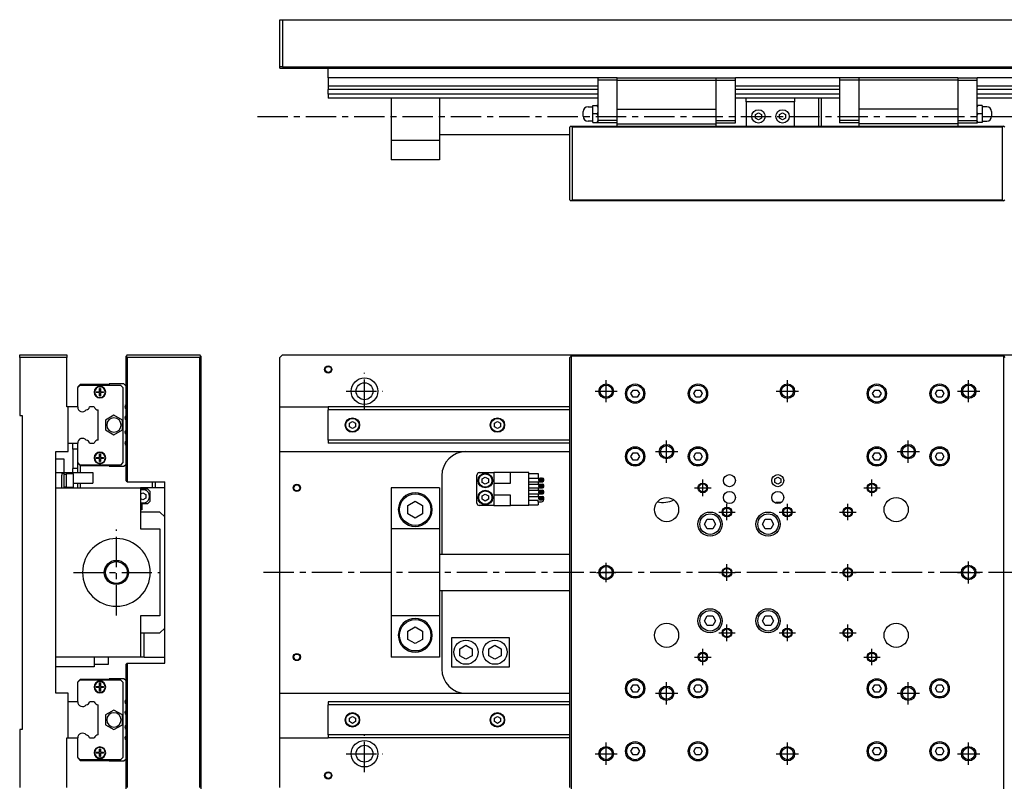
# Model space of a CAD drawing. Extents: x 415 to 1181, y 20 to 546.
# Tile 2 of 6: x 415 to 822, y 230 to 546. Entities that reach past the tile are written whole.
import ezdxf

# ---------------------------------------------------------------- set-up
doc = ezdxf.new("R2010")
doc.units = 0
doc.header["$LTSCALE"] = 10
doc.linetypes.add('CENTER', pattern=[2, 1.25, -0.25, 0.25, -0.25])
doc.layers.add('1', color=7, linetype='CONTINUOUS')

msp = doc.modelspace()

# ---------------------------------------------------------------- linework, layer by layer
at = {"layer": '1', "color": 7, "linetype": 'CONTINUOUS'}
for p, q in [((522.645936, 526.505961), (522.645936, 546.005961)), ((522.645936, 546.005961), (523.645936, 546.005961)), ((523.645936, 546.005961), (523.645936, 526.505961)), ((523.645936, 546.005961), (941.645936, 546.005961)), ((523.645936, 526.505961), (522.645936, 526.505961)), ((522.645936, 526.005961), (522.645936, 526.505961)), ((522.645936, 526.005961), (542.645936, 526.005961)), ((523.645936, 526.505961), (941.645936, 526.505961)), ((542.645936, 522.005961), (542.645936, 526.005961)), ((922.645936, 526.005961), (542.645936, 526.005961)), ((542.645936, 526.005961), (922.645936, 526.005961)), ((654.145936, 522.005961), (542.645936, 522.005961)), ((542.645936, 522.005961), (542.645936, 518.440114)), ((662.145936, 522.005961), (654.145936, 522.005961)), ((654.145936, 522.005961), (654.145936, 521.005961)), ((662.145936, 522.005961), (703.145936, 522.005961)), ((662.145936, 521.005961), (662.145936, 522.005961)), ((703.145936, 521.005961), (703.145936, 522.005961)), ((703.145936, 522.005961), (711.145936, 522.005961)), ((754.145936, 522.005961), (711.145936, 522.005961)), ((711.145936, 521.005961), (711.145936, 522.005961)), ((762.145936, 522.005961), (754.145936, 522.005961)), ((754.145936, 522.005961), (754.145936, 521.005961)), ((803.145936, 522.005961), (762.145936, 522.005961)), ((762.145936, 522.005961), (762.145936, 521.005961)), ((803.145936, 522.005961), (803.145936, 521.005961)), ((803.145936, 522.005961), (811.145936, 522.005961)), ((922.645936, 522.005961), (811.145936, 522.005961)), ((811.145936, 521.005961), (811.145936, 522.005961)), ((654.145936, 518.440114), (542.645936, 518.440114)), ((542.645936, 518.440114), (542.645936, 517.090243)), ((662.145936, 521.005961), (654.145936, 521.005961)), ((654.145936, 521.005961), (654.145936, 510.505961)), ((662.145936, 521.005961), (703.145936, 521.005961)), ((662.145936, 509.005961), (662.145936, 521.005961)), ((703.145936, 509.005961), (703.145936, 521.005961)), ((703.145936, 521.005961), (711.145936, 521.005961)), ((711.145936, 504.305961), (711.145936, 521.005961)), ((754.145936, 518.440114), (711.145936, 518.440114)), ((762.145936, 521.005961), (754.145936, 521.005961)), ((754.145936, 521.005961), (754.145936, 504.305961)), ((803.145936, 521.005961), (762.145936, 521.005961)), ((762.145936, 521.005961), (762.145936, 509.005961)), ((803.145936, 521.005961), (803.145936, 509.005961)), ((803.145936, 521.005961), (811.145936, 521.005961)), ((811.145936, 504.305961), (811.145936, 521.005961)), ((922.645936, 518.440114), (811.145936, 518.440114)), ((654.145936, 517.090243), (542.645936, 517.090243)), ((542.645936, 515.15068), (542.645936, 517.090243)), ((654.145936, 515.15068), (542.645936, 515.15068)), ((542.645936, 515.15068), (542.645936, 513.505961)), ((654.145936, 513.505961), (542.645936, 513.505961)), ((568.645936, 513.505961), (568.645936, 496.005961)), ((588.645936, 513.505961), (588.645936, 496.005961)), ((754.145936, 517.090243), (711.145936, 517.090243)), ((754.145936, 515.15068), (711.145936, 515.15068)), ((754.145936, 513.505961), (711.145936, 513.505961)), ((715.645936, 512.005961), (715.645936, 513.505961)), ((735.645936, 513.505961), (735.645936, 512.005961)), ((745.645936, 502.005961), (745.645936, 513.505961)), ((746.645936, 513.505961), (746.645936, 502.005961)), ((922.645936, 517.090243), (811.145936, 517.090243)), ((922.645936, 515.15068), (811.145936, 515.15068)), ((922.645936, 513.505961), (811.145936, 513.505961)), ((650.145936, 509.975961), (652.075936, 509.975961)), ((652.075936, 510.505962), (653.825936, 510.505961)), ((652.075936, 507.005961), (652.075936, 510.505962)), ((653.825936, 510.505962), (654.145936, 509.851134)), ((654.145936, 510.505961), (653.825936, 510.505961)), ((654.145936, 510.505961), (654.145936, 504.305961)), ((735.645936, 512.005961), (715.645936, 512.005961)), ((715.645936, 512.005961), (715.645936, 511.505961)), ((715.645936, 511.505961), (715.645936, 502.005961)), ((735.645936, 511.505961), (735.645936, 512.005961)), ((735.645936, 502.005961), (735.645936, 511.505961)), ((811.145936, 509.851134), (811.465936, 510.505962)), ((811.465936, 510.505961), (811.145936, 510.505961)), ((813.215936, 510.505961), (811.465936, 510.505961)), ((813.215936, 510.505961), (813.215936, 507.005961)), ((815.145936, 509.975961), (813.215936, 509.975961)), ((648.145936, 507.005961), (648.145936, 507.975961)), ((648.145936, 506.035961), (648.145936, 507.005961)), ((653.825936, 507.005961), (652.075936, 507.005961)), ((652.075936, 503.505961), (652.075936, 507.005961)), ((654.145936, 507.660789), (653.825936, 507.005961)), ((653.825936, 507.005962), (654.145936, 506.351134)), ((662.145936, 502.864961), (662.145936, 509.005961)), ((662.145936, 509.005961), (703.145936, 509.005961)), ((703.145936, 502.864961), (703.145936, 509.005961)), ((719.395936, 506.727649), (720.645936, 507.449337)), ((719.395936, 505.284274), (719.395936, 506.727649)), ((720.645936, 504.562586), (719.395936, 505.284274)), ((720.645936, 507.449337), (721.895936, 506.727649)), ((721.895936, 505.284274), (720.645936, 504.562586)), ((721.895936, 506.727649), (721.895936, 505.284274)), ((729.395936, 506.727649), (730.645936, 507.449337)), ((729.395936, 505.284274), (729.395936, 506.727649)), ((730.645936, 504.562586), (729.395936, 505.284274)), ((730.645936, 507.449337), (731.895936, 506.727649)), ((731.895936, 505.284274), (730.645936, 504.562586)), ((731.895936, 506.727649), (731.895936, 505.284274)), ((762.145936, 509.005961), (762.145936, 502.864961)), ((803.145936, 509.005961), (762.145936, 509.005961)), ((803.145936, 509.005961), (803.145936, 502.864961)), ((811.465936, 507.005961), (811.145936, 507.660789)), ((811.145936, 506.351134), (811.465936, 507.005962)), ((813.215936, 507.005961), (811.465936, 507.005961)), ((813.215936, 507.005961), (813.215936, 503.505961)), ((817.145936, 507.975961), (817.145936, 507.005961)), ((817.145936, 507.005961), (817.145936, 506.035961)), ((643.145936, 502.005961), (642.645936, 501.505961)), ((642.645936, 471.505961), (642.645936, 501.505961)), ((643.645936, 501.505961), (643.145936, 502.005961)), ((643.145936, 502.005961), (822.145936, 502.005961)), ((643.645936, 501.505961), (643.645936, 471.505961)), ((821.645936, 501.505961), (643.645936, 501.505961)), ((652.075936, 504.035961), (650.145936, 504.035961)), ((652.075936, 503.505961), (653.825936, 503.505961)), ((654.145936, 504.160789), (653.825936, 503.505961)), ((653.825936, 503.505961), (654.145936, 503.505961)), ((662.145936, 504.305961), (654.145936, 504.305961)), ((654.145936, 504.305961), (654.145936, 503.305961)), ((662.145936, 503.305961), (654.145936, 503.305961)), ((662.145936, 502.864961), (703.145936, 502.864961)), ((662.145936, 502.005961), (662.145936, 502.864961)), ((703.145936, 504.305961), (711.145936, 504.305961)), ((703.145936, 503.305961), (711.145936, 503.305961)), ((703.145936, 502.005961), (703.145936, 502.864961)), ((711.145936, 503.305961), (711.145936, 504.305961)), ((762.145936, 504.305961), (754.145936, 504.305961)), ((754.145936, 504.305961), (754.145936, 503.305961)), ((762.145936, 503.305961), (754.145936, 503.305961)), ((803.145936, 502.864961), (762.145936, 502.864961)), ((762.145936, 502.864961), (762.145936, 502.005961)), ((803.145936, 504.305961), (811.145936, 504.305961)), ((803.145936, 503.305961), (811.145936, 503.305961)), ((803.145936, 502.864961), (803.145936, 502.005961)), ((811.145936, 503.305961), (811.145936, 504.305961)), ((811.465936, 503.505961), (811.145936, 504.160789)), ((811.145936, 503.505961), (811.465936, 503.505961)), ((813.215936, 503.505961), (811.465936, 503.505961)), ((813.215936, 504.035961), (815.145936, 504.035961)), ((822.145936, 502.005961), (821.645936, 501.505961)), ((821.645936, 471.505961), (821.645936, 501.505961)), ((822.645936, 501.505961), (822.145936, 502.005961)), ((588.645936, 498.505961), (642.645936, 498.505961)), ((588.645936, 496.005961), (568.645936, 496.005961)), ((568.645936, 496.005961), (568.645936, 488.005961)), ((588.645936, 496.005961), (588.645936, 488.005961)), ((588.645936, 488.005961), (568.645936, 488.005961)), ((642.645936, 471.505961), (643.145936, 471.005961)), ((643.145936, 471.005961), (643.645936, 471.505961)), ((822.145936, 471.005961), (643.145936, 471.005961)), ((643.645936, 471.505961), (821.645936, 471.505961)), ((821.645936, 471.505961), (822.145936, 471.005961)), ((822.145936, 471.005961), (822.645936, 471.505961)), ((414.965849, 406.2668), (414.965849, 407.2668)), ((414.965849, 407.2668), (434.465849, 407.2668)), ((434.465849, 406.2668), (414.965849, 406.2668)), ((414.965849, 406.2668), (414.965849, 382.2668)), ((434.465849, 407.2668), (434.465849, 406.2668)), ((434.465849, 385.7668), (434.465849, 406.2668)), ((459.465849, 407.2668), (458.965849, 406.7668)), ((458.965849, 355.2668), (458.965849, 406.7668)), ((458.965849, 406.7668), (459.465849, 406.2668)), ((459.465849, 407.2668), (489.465849, 407.2668)), ((459.465849, 406.2668), (459.465849, 354.7668)), ((489.465849, 406.2668), (459.465849, 406.2668)), ((489.965849, 406.7668), (489.465849, 407.2668)), ((489.465849, 406.2668), (489.965849, 406.7668)), ((489.465849, 228.2668), (489.465849, 406.2668)), ((489.965849, 406.7668), (489.965849, 227.7668)), ((523.645936, 407.2668), (522.645936, 406.2668)), ((522.645936, 385.7668), (522.645936, 406.2668)), ((523.645936, 407.2668), (643.645936, 407.2668)), ((642.645936, 406.2668), (643.145936, 406.7668)), ((642.645936, 228.2668), (642.645936, 406.2668)), ((643.145936, 406.7668), (643.645936, 407.2668)), ((643.145936, 406.7668), (643.145936, 227.7668)), ((822.145936, 406.7668), (643.145936, 406.7668)), ((643.645936, 407.2668), (821.645936, 407.2668)), ((821.645936, 407.2668), (822.145936, 406.7668)), ((821.645936, 407.2668), (941.645936, 407.2668)), ((822.145936, 227.7668), (822.145936, 406.7668)), ((822.145936, 406.7668), (822.645936, 406.2668)), ((451.965849, 395.2668), (451.965849, 395.0168)), ((458.106849, 395.2668), (451.965849, 395.2668)), ((458.965849, 394.4078), (458.106849, 395.2668)), ((439.965849, 395.0168), (438.965849, 394.0168)), ((438.965849, 393.8168), (439.965849, 394.8168)), ((438.965849, 394.0168), (438.965849, 393.8168)), ((438.965849, 385.7668), (438.965849, 393.8168)), ((451.965849, 395.0168), (439.965849, 395.0168)), ((439.965849, 394.8168), (456.665849, 394.8168)), ((446.638892, 392.0668), (447.965849, 392.0668)), ((447.965849, 391.6668), (446.638892, 391.6668)), ((447.965849, 392.0668), (447.965849, 393.393758)), ((447.965849, 390.339842), (447.965849, 391.6668)), ((448.365849, 393.393758), (448.365849, 392.0668)), ((448.365849, 392.0668), (449.692807, 392.0668)), ((448.365849, 391.6668), (448.365849, 390.339842)), ((449.692807, 391.6668), (448.365849, 391.6668)), ((456.665849, 394.8168), (457.665849, 393.8168)), ((457.665849, 393.8168), (457.665849, 362.7168)), ((667.913886, 391.2668), (668.779911, 392.7668)), ((668.779911, 389.7668), (667.913886, 391.2668)), ((668.779911, 392.7668), (670.511962, 392.7668)), ((670.511962, 392.7668), (671.377987, 391.2668)), ((671.377987, 391.2668), (670.511962, 389.7668)), ((693.913886, 391.2668), (694.779911, 392.7668)), ((694.779911, 389.7668), (693.913886, 391.2668)), ((694.779911, 392.7668), (696.511962, 392.7668)), ((696.511962, 392.7668), (697.377987, 391.2668)), ((697.377987, 391.2668), (696.511962, 389.7668)), ((767.913886, 391.2668), (768.779911, 392.7668)), ((768.779911, 389.7668), (767.913886, 391.2668)), ((768.779911, 392.7668), (770.511962, 392.7668)), ((770.511962, 392.7668), (771.377987, 391.2668)), ((771.377987, 391.2668), (770.511962, 389.7668)), ((793.913886, 391.2668), (794.779911, 392.7668)), ((794.779911, 389.7668), (793.913886, 391.2668)), ((794.779911, 392.7668), (796.511962, 392.7668)), ((796.511962, 392.7668), (797.377987, 391.2668)), ((797.377987, 391.2668), (796.511962, 389.7668)), ((670.511962, 389.7668), (668.779911, 389.7668)), ((696.511962, 389.7668), (694.779911, 389.7668)), ((770.511962, 389.7668), (768.779911, 389.7668)), ((796.511962, 389.7668), (794.779911, 389.7668)), ((434.965849, 385.7668), (434.465849, 385.7668)), ((438.965849, 385.7668), (434.965849, 385.7668)), ((434.965849, 367.2668), (434.965849, 385.7668)), ((445.821131, 385.7668), (443.881568, 385.7668)), ((447.465849, 372.0368), (447.465849, 384.4968)), ((522.645936, 367.2668), (522.645936, 385.7668)), ((522.645936, 385.7668), (542.645936, 385.7668)), ((642.645936, 385.7668), (542.645936, 385.7668)), ((542.645936, 385.7668), (542.645936, 384.4968)), ((642.645936, 384.4968), (542.645936, 384.4968)), ((542.645936, 372.0368), (542.645936, 384.4968)), ((414.965849, 382.2668), (415.965849, 382.2668)), ((415.965849, 382.2668), (415.965849, 252.2668)), ((453.96585, 382.308252), (450.465849, 380.287526)), ((450.465849, 380.287526), (450.465849, 376.246074)), ((457.465849, 380.287526), (453.96585, 382.308252)), ((457.46585, 376.246074), (457.465849, 380.287526)), ((551.395936, 378.988488), (552.645936, 379.710176)), ((551.395936, 377.545112), (551.395936, 378.988488)), ((552.645936, 379.710176), (553.895936, 378.988488)), ((553.895936, 378.988488), (553.895936, 377.545112)), ((611.395936, 378.988488), (612.645936, 379.710176)), ((611.395936, 377.545112), (611.395936, 378.988488)), ((612.645936, 379.710176), (613.895936, 378.988488)), ((613.895936, 378.988488), (613.895936, 377.545112)), ((450.465849, 376.246074), (453.96585, 374.225348)), ((453.96585, 374.225348), (457.46585, 376.246074)), ((552.645936, 376.823424), (551.395936, 377.545112)), ((553.895936, 377.545112), (552.645936, 376.823424)), ((612.645936, 376.823424), (611.395936, 377.545112)), ((613.895936, 377.545112), (612.645936, 376.823424)), ((434.965849, 370.7668), (438.965849, 370.7668)), ((436.965847, 368.2668), (436.965849, 370.7668)), ((438.965849, 362.7168), (438.965849, 370.7668)), ((443.881568, 370.7668), (445.821131, 370.7668)), ((642.645936, 372.0368), (542.645936, 372.0368)), ((542.645936, 372.0368), (542.645936, 370.7668)), ((642.645936, 370.7668), (542.645936, 370.7668)), ((429.965849, 267.2668), (429.965849, 367.2668)), ((429.965849, 367.2668), (434.965849, 367.2668)), ((438.965849, 368.2668), (436.965847, 368.2668)), ((436.965849, 368.2668), (436.965849, 360.2668)), ((522.645936, 367.2668), (642.645936, 367.2668)), ((522.645936, 267.2668), (522.645936, 367.2668)), ((667.913886, 365.2668), (668.779911, 366.7668)), ((668.779911, 366.7668), (670.511962, 366.7668)), ((670.511962, 366.7668), (671.377987, 365.2668)), ((693.913886, 365.2668), (694.779911, 366.7668)), ((694.779911, 366.7668), (696.511962, 366.7668)), ((696.511962, 366.7668), (697.377987, 365.2668)), ((767.913886, 365.2668), (768.779911, 366.7668)), ((768.779911, 366.7668), (770.511962, 366.7668)), ((770.511962, 366.7668), (771.377987, 365.2668)), ((793.913886, 365.2668), (794.779911, 366.7668)), ((794.779911, 366.7668), (796.511962, 366.7668)), ((796.511962, 366.7668), (797.377987, 365.2668)), ((429.965849, 364.2668), (433.265849, 364.2668)), ((433.265849, 364.2668), (433.265849, 360.2668)), ((439.965849, 361.7168), (438.965849, 362.7168)), ((438.965849, 362.7168), (438.965849, 362.5168)), ((446.638892, 364.8668), (447.965849, 364.8668)), ((447.965849, 364.4668), (446.638892, 364.4668)), ((447.965849, 364.8668), (447.965849, 366.193758)), ((447.965849, 363.139842), (447.965849, 364.4668)), ((448.365849, 366.193758), (448.365849, 364.8668)), ((448.365849, 364.8668), (449.692807, 364.8668)), ((448.365849, 364.4668), (448.365849, 363.139842)), ((449.692807, 364.4668), (448.365849, 364.4668)), ((457.665849, 362.7168), (456.665849, 361.7168)), ((668.779911, 363.7668), (667.913886, 365.2668)), ((670.511962, 363.7668), (668.779911, 363.7668)), ((671.377987, 365.2668), (670.511962, 363.7668)), ((694.779911, 363.7668), (693.913886, 365.2668)), ((696.511962, 363.7668), (694.779911, 363.7668)), ((697.377987, 365.2668), (696.511962, 363.7668)), ((768.779911, 363.7668), (767.913886, 365.2668)), ((770.511962, 363.7668), (768.779911, 363.7668)), ((771.377987, 365.2668), (770.511962, 363.7668)), ((794.779911, 363.7668), (793.913886, 365.2668)), ((796.511962, 363.7668), (794.779911, 363.7668)), ((797.377987, 365.2668), (796.511962, 363.7668)), ((429.965849, 358.5668), (432.365849, 358.5668)), ((432.365849, 358.5668), (432.365849, 357.5668)), ((432.365849, 358.5668), (445.265849, 358.5668)), ((433.265849, 360.2668), (433.265849, 358.5668)), ((438.965849, 360.2668), (436.965847, 360.2668)), ((436.965849, 358.5668), (436.965847, 360.2668)), ((438.965849, 358.5668), (438.965849, 362.5168)), ((438.965849, 362.5168), (439.965849, 361.5168)), ((456.665849, 361.7168), (439.965849, 361.7168)), ((439.965849, 361.5168), (439.965849, 358.5668)), ((439.965849, 361.5168), (451.965849, 361.5168)), ((445.265849, 358.5668), (445.265849, 354.2668)), ((451.965849, 361.5168), (451.965849, 361.2668)), ((451.965849, 361.2668), (458.106849, 361.2668)), ((458.106849, 361.2668), (458.965849, 362.1258)), ((605.145936, 358.5668), (611.145936, 358.5668)), ((611.145936, 358.5668), (611.145936, 354.2668)), ((618.095936, 358.5668), (611.145936, 358.5668)), ((618.095936, 354.2668), (618.095936, 358.5668)), ((625.645936, 358.5668), (618.095936, 358.5668)), ((625.645936, 344.9668), (625.645936, 358.5668)), ((433.165849, 358.2668), (432.365849, 358.2668)), ((432.365849, 352.2668), (432.365849, 357.5668)), ((433.165849, 358.2668), (433.165849, 352.2668)), ((434.165849, 357.8668), (433.165849, 357.8668)), ((434.165849, 358.0168), (434.165849, 352.5168)), ((437.165849, 358.0168), (434.165849, 358.0168)), ((437.165849, 352.5168), (437.165849, 358.0168)), ((459.465849, 354.7668), (458.965849, 355.2668)), ((459.465849, 354.7668), (474.965849, 354.7668)), ((469.965849, 352.2668), (469.965849, 354.7668)), ((470.965849, 354.7668), (470.965849, 352.2668)), ((474.965849, 279.7668), (474.965849, 354.7668)), ((589.645936, 357.2668), (589.645936, 324.7668)), ((604.145936, 345.9668), (604.145936, 357.5668)), ((606.395936, 355.988488), (607.645936, 356.710176)), ((606.395936, 354.545112), (606.395936, 355.988488)), ((607.645936, 353.823424), (606.395936, 354.545112)), ((607.645936, 356.710176), (608.895936, 355.988488)), ((608.895936, 354.545112), (607.645936, 353.823424)), ((608.895936, 355.988488), (608.895936, 354.545112)), ((625.645936, 358.2668), (629.445936, 358.2668)), ((625.645936, 356.3368), (631.345936, 356.3368)), ((625.645936, 354.8368), (631.345936, 354.8368)), ((629.445936, 358.2668), (629.445936, 356.3368)), ((629.445936, 354.8368), (629.445936, 353.7968)), ((631.845936, 355.3368), (631.845936, 355.8368)), ((727.395936, 355.988488), (728.645936, 356.710176)), ((727.395936, 354.545112), (727.395936, 355.988488)), ((728.645936, 353.823424), (727.395936, 354.545112)), ((728.645936, 356.710176), (729.895936, 355.988488)), ((729.895936, 354.545112), (728.645936, 353.823424)), ((729.895936, 355.988488), (729.895936, 354.545112)), ((429.965849, 352.2668), (464.965849, 352.2668)), ((433.165849, 352.6668), (434.165849, 352.6668)), ((434.165849, 352.5168), (437.165849, 352.5168)), ((435.965849, 352.5168), (435.965849, 352.2668)), ((436.965849, 352.2668), (436.965849, 352.5168)), ((437.165849, 354.2668), (445.265849, 354.2668)), ((438.965849, 352.2668), (438.965849, 354.2668)), ((439.965849, 354.2668), (439.965849, 352.2668)), ((464.965849, 352.2668), (464.965849, 335.2668)), ((474.965849, 352.2668), (464.965849, 352.2668)), ((467.965849, 351.7668), (464.965849, 351.7668)), ((468.965849, 350.7668), (467.965849, 351.7668)), ((468.965849, 346.7668), (468.965849, 350.7668)), ((588.645936, 352.2668), (568.645936, 352.2668)), ((568.645936, 352.2668), (568.645936, 335.2668)), ((588.645936, 352.2668), (588.645936, 335.2668)), ((611.145936, 354.2668), (618.095936, 354.2668)), ((611.145936, 354.2668), (611.145936, 349.2668)), ((625.645936, 353.7968), (631.345936, 353.7968)), ((625.645936, 352.2968), (631.345936, 352.2968)), ((625.645936, 351.2568), (631.345936, 351.2568)), ((629.445936, 352.2968), (629.445936, 351.2568)), ((631.845936, 352.7968), (631.845936, 353.2968)), ((631.845936, 350.2568), (631.845936, 350.7568)), ((464.965849, 349.632826), (465.965849, 350.210176)), ((465.965849, 347.323424), (464.965849, 347.900775)), ((465.965849, 350.210176), (467.215849, 349.488488)), ((467.215849, 348.045112), (465.965849, 347.323424)), ((467.215849, 349.488488), (467.215849, 348.045112)), ((467.965849, 345.7668), (468.965849, 346.7668)), ((575.645936, 344.998851), (578.645936, 346.730902)), ((578.645936, 346.730902), (581.645936, 344.998851)), ((606.395936, 348.988488), (607.645936, 349.710176)), ((606.395936, 347.545112), (606.395936, 348.988488)), ((607.645936, 346.823424), (606.395936, 347.545112)), ((607.645936, 349.710176), (608.895936, 348.988488)), ((608.895936, 347.545112), (607.645936, 346.823424)), ((608.895936, 348.988488), (608.895936, 347.545112)), ((611.145936, 349.2668), (611.145936, 344.9668)), ((618.095936, 349.2668), (611.145936, 349.2668)), ((618.095936, 344.9668), (618.095936, 349.2668)), ((625.645936, 349.7568), (631.345936, 349.7568)), ((625.645936, 348.7168), (631.345936, 348.7168)), ((625.645936, 347.2168), (629.345936, 347.2168)), ((629.345936, 347.2168), (629.345936, 346.5168)), ((629.345936, 346.5168), (630.845936, 346.5168)), ((629.445936, 349.7568), (629.445936, 348.7168)), ((629.445936, 346.5168), (629.445936, 345.2668)), ((631.845936, 347.5168), (631.845936, 348.2168)), ((464.965849, 345.7668), (465.065849, 345.7668)), ((465.465849, 343.1668), (464.965849, 343.1668)), ((472.965849, 342.2668), (464.965849, 342.2668)), ((465.065849, 345.7668), (467.965849, 345.7668)), ((465.465849, 345.7668), (465.465849, 343.1668)), ((474.965849, 340.2668), (472.965849, 342.2668)), ((575.645936, 341.534749), (575.645936, 344.998851)), ((581.645936, 344.998851), (581.645936, 341.534749)), ((611.145936, 344.9668), (605.145936, 344.9668)), ((611.145936, 344.9668), (618.095936, 344.9668)), ((625.645936, 344.9668), (618.095936, 344.9668)), ((625.645936, 345.2668), (629.445936, 345.2668)), ((730.145936, 346.2668), (727.895936, 346.2668)), ((727.895936, 346.2668), (727.895936, 345.881952)), ((578.645936, 339.802699), (575.645936, 341.534749)), ((581.645936, 341.534749), (578.645936, 339.802699)), ((698.336535, 337.2668), (699.491236, 339.2668)), ((699.491236, 339.2668), (701.800637, 339.2668)), ((701.800637, 339.2668), (702.955337, 337.2668)), ((722.336535, 337.2668), (723.491236, 339.2668)), ((723.491236, 339.2668), (725.800637, 339.2668)), ((725.800637, 339.2668), (726.955337, 337.2668)), ((464.965849, 335.2668), (472.965849, 335.2668)), ((472.965849, 335.2668), (472.965849, 299.2668)), ((568.645936, 335.2668), (568.645936, 299.2668)), ((588.645936, 335.2668), (568.645936, 335.2668)), ((588.645936, 335.2668), (588.645936, 299.2668)), ((699.491236, 335.2668), (698.336535, 337.2668)), ((701.800637, 335.2668), (699.491236, 335.2668)), ((702.955337, 337.2668), (701.800637, 335.2668)), ((723.491236, 335.2668), (722.336535, 337.2668)), ((725.800637, 335.2668), (723.491236, 335.2668)), ((726.955337, 337.2668), (725.800637, 335.2668)), ((642.645936, 324.7668), (588.645936, 324.7668)), ((588.645936, 309.7668), (642.645936, 309.7668)), ((589.645936, 309.7668), (589.645936, 277.2668)), ((472.965849, 299.2668), (464.965849, 299.2668)), ((464.965849, 299.2668), (464.965849, 282.2668)), ((588.645936, 299.2668), (568.645936, 299.2668)), ((568.645936, 299.2668), (568.645936, 282.2668)), ((588.645936, 299.2668), (588.645936, 282.2668)), ((698.336535, 297.2668), (699.491236, 299.2668)), ((699.491236, 299.2668), (701.800637, 299.2668)), ((701.800637, 299.2668), (702.955337, 297.2668)), ((722.336535, 297.2668), (723.491236, 299.2668)), ((723.491236, 299.2668), (725.800637, 299.2668)), ((725.800637, 299.2668), (726.955337, 297.2668)), ((472.965849, 292.2668), (474.965849, 294.2668)), ((575.645936, 292.998851), (578.645936, 294.730902)), ((578.645936, 294.730902), (581.645936, 292.998851)), ((699.491236, 295.2668), (698.336535, 297.2668)), ((701.800637, 295.2668), (699.491236, 295.2668)), ((702.955337, 297.2668), (701.800637, 295.2668)), ((723.491236, 295.2668), (722.336535, 297.2668)), ((725.800637, 295.2668), (723.491236, 295.2668)), ((726.955337, 297.2668), (725.800637, 295.2668)), ((464.965849, 292.2668), (472.965849, 292.2668)), ((466.465849, 282.2668), (466.465849, 292.2668)), ((575.645936, 289.534749), (575.645936, 292.998851)), ((578.645936, 287.802699), (575.645936, 289.534749)), ((581.645936, 289.534749), (578.645936, 287.802699)), ((581.645936, 292.998851), (581.645936, 289.534749)), ((617.645936, 290.2668), (593.645936, 290.2668)), ((593.645936, 290.2668), (593.645936, 278.2668)), ((617.645936, 278.2668), (617.645936, 290.2668)), ((597.145936, 285.710176), (599.645936, 287.153551)), ((597.145936, 282.823424), (597.145936, 285.710176)), ((599.645936, 287.153551), (602.145936, 285.710176)), ((602.145936, 285.710176), (602.145936, 282.823424)), ((609.145936, 285.710176), (611.645936, 287.153551)), ((609.145936, 282.823424), (609.145936, 285.710176)), ((611.645936, 287.153551), (614.145936, 285.710176)), ((614.145936, 285.710176), (614.145936, 282.823424)), ((464.965849, 282.2668), (429.965849, 282.2668)), ((445.765849, 282.2668), (445.765849, 278.2668)), ((451.765849, 279.2668), (451.765849, 282.2668)), ((466.465849, 282.2668), (464.965849, 282.2668)), ((466.465849, 282.2668), (474.965849, 282.2668)), ((588.645936, 282.2668), (568.645936, 282.2668)), ((599.645936, 281.380049), (597.145936, 282.823424)), ((602.145936, 282.823424), (599.645936, 281.380049)), ((611.645936, 281.380049), (609.145936, 282.823424)), ((614.145936, 282.823424), (611.645936, 281.380049)), ((445.765849, 278.2668), (429.965849, 278.2668)), ((445.765849, 279.2668), (451.765849, 279.2668)), ((458.965849, 279.2668), (459.465849, 279.7668)), ((458.965849, 227.7668), (458.965849, 279.2668)), ((459.465849, 279.7668), (459.465849, 228.2668)), ((459.465849, 279.7668), (474.965849, 279.7668)), ((593.645936, 278.2668), (617.645936, 278.2668)), ((439.965849, 273.0168), (438.965849, 272.0168)), ((451.965849, 273.0168), (439.965849, 273.0168)), ((451.965849, 273.2668), (451.965849, 273.0168)), ((458.106849, 273.2668), (451.965849, 273.2668)), ((458.965849, 272.4078), (458.106849, 273.2668)), ((438.965849, 271.8168), (439.965849, 272.8168)), ((438.965849, 272.0168), (438.965849, 271.8168)), ((438.965849, 263.7668), (438.965849, 271.8168)), ((439.965849, 272.8168), (456.665849, 272.8168)), ((446.638892, 270.0668), (447.965849, 270.0668)), ((447.965849, 269.6668), (446.638892, 269.6668)), ((447.965849, 270.0668), (447.965849, 271.393758)), ((447.965849, 268.339842), (447.965849, 269.6668)), ((448.365849, 271.393758), (448.365849, 270.0668)), ((448.365849, 270.0668), (449.692807, 270.0668)), ((448.365849, 269.6668), (448.365849, 268.339842)), ((449.692807, 269.6668), (448.365849, 269.6668)), ((456.665849, 272.8168), (457.665849, 271.8168)), ((457.665849, 271.8168), (457.665849, 240.7168)), ((667.913886, 269.2668), (668.779911, 270.7668)), ((668.779911, 267.7668), (667.913886, 269.2668)), ((668.779911, 270.7668), (670.511962, 270.7668)), ((670.511962, 270.7668), (671.377987, 269.2668)), ((671.377987, 269.2668), (670.511962, 267.7668)), ((693.913886, 269.2668), (694.779911, 270.7668)), ((694.779911, 267.7668), (693.913886, 269.2668)), ((694.779911, 270.7668), (696.511962, 270.7668)), ((696.511962, 270.7668), (697.377987, 269.2668)), ((697.377987, 269.2668), (696.511962, 267.7668)), ((767.913886, 269.2668), (768.779911, 270.7668)), ((768.779911, 267.7668), (767.913886, 269.2668)), ((768.779911, 270.7668), (770.511962, 270.7668)), ((770.511962, 270.7668), (771.377987, 269.2668)), ((771.377987, 269.2668), (770.511962, 267.7668)), ((793.913886, 269.2668), (794.779911, 270.7668)), ((794.779911, 267.7668), (793.913886, 269.2668)), ((794.779911, 270.7668), (796.511962, 270.7668)), ((796.511962, 270.7668), (797.377987, 269.2668)), ((797.377987, 269.2668), (796.511962, 267.7668)), ((434.965849, 267.2668), (429.965849, 267.2668)), ((434.965849, 248.7668), (434.965849, 267.2668)), ((522.645936, 248.7668), (522.645936, 267.2668)), ((522.645936, 267.2668), (642.645936, 267.2668)), ((670.511962, 267.7668), (668.779911, 267.7668)), ((696.511962, 267.7668), (694.779911, 267.7668)), ((770.511962, 267.7668), (768.779911, 267.7668)), ((796.511962, 267.7668), (794.779911, 267.7668)), ((438.965849, 263.7668), (434.965849, 263.7668)), ((445.821131, 263.7668), (443.881568, 263.7668)), ((447.465849, 250.0368), (447.465849, 262.4968)), ((642.645936, 263.7668), (542.645936, 263.7668)), ((542.645936, 263.7668), (542.645936, 262.4968)), ((642.645936, 262.4968), (542.645936, 262.4968)), ((542.645936, 250.0368), (542.645936, 262.4968)), ((453.96585, 260.308252), (450.465849, 258.287526)), ((450.465849, 258.287526), (450.465849, 254.246074)), ((457.465849, 258.287526), (453.96585, 260.308252)), ((457.46585, 254.246074), (457.465849, 258.287526)), ((551.395936, 256.988488), (552.645936, 257.710176)), ((551.395936, 255.545112), (551.395936, 256.988488)), ((552.645936, 257.710176), (553.895936, 256.988488)), ((553.895936, 256.988488), (553.895936, 255.545112)), ((611.395936, 256.988488), (612.645936, 257.710176)), ((611.395936, 255.545112), (611.395936, 256.988488)), ((612.645936, 257.710176), (613.895936, 256.988488)), ((613.895936, 256.988488), (613.895936, 255.545112)), ((450.465849, 254.246074), (453.96585, 252.225348)), ((453.96585, 252.225348), (457.46585, 254.246074)), ((552.645936, 254.823424), (551.395936, 255.545112)), ((553.895936, 255.545112), (552.645936, 254.823424)), ((612.645936, 254.823424), (611.395936, 255.545112)), ((613.895936, 255.545112), (612.645936, 254.823424)), ((414.965849, 252.2668), (414.965849, 228.2668)), ((415.965849, 252.2668), (414.965849, 252.2668)), ((434.465849, 248.7668), (434.965849, 248.7668)), ((434.465849, 228.2668), (434.465849, 248.7668)), ((434.965849, 248.7668), (438.965849, 248.7668)), ((438.965849, 240.7168), (438.965849, 248.7668)), ((443.881568, 248.7668), (445.821131, 248.7668)), ((522.645936, 248.7668), (542.645936, 248.7668)), ((522.645936, 228.2668), (522.645936, 248.7668)), ((642.645936, 250.0368), (542.645936, 250.0368)), ((542.645936, 250.0368), (542.645936, 248.7668)), ((642.645936, 248.7668), (542.645936, 248.7668)), ((667.913886, 243.2668), (668.779911, 244.7668)), ((668.779911, 244.7668), (670.511962, 244.7668)), ((670.511962, 244.7668), (671.377987, 243.2668)), ((693.913886, 243.2668), (694.779911, 244.7668)), ((694.779911, 244.7668), (696.511962, 244.7668)), ((696.511962, 244.7668), (697.377987, 243.2668)), ((767.913886, 243.2668), (768.779911, 244.7668)), ((768.779911, 244.7668), (770.511962, 244.7668)), ((770.511962, 244.7668), (771.377987, 243.2668)), ((793.913886, 243.2668), (794.779911, 244.7668)), ((794.779911, 244.7668), (796.511962, 244.7668)), ((796.511962, 244.7668), (797.377987, 243.2668)), ((439.965849, 239.7168), (438.965849, 240.7168)), ((438.965849, 240.7168), (438.965849, 240.5168)), ((438.965849, 240.5168), (439.965849, 239.5168)), ((446.638892, 242.8668), (447.965849, 242.8668)), ((447.965849, 242.4668), (446.638892, 242.4668)), ((447.965849, 242.8668), (447.965849, 244.193758)), ((447.965849, 241.139842), (447.965849, 242.4668)), ((448.365849, 244.193758), (448.365849, 242.8668)), ((448.365849, 242.8668), (449.692807, 242.8668)), ((449.692807, 242.4668), (448.365849, 242.4668)), ((448.365849, 242.4668), (448.365849, 241.139842)), ((457.665849, 240.7168), (456.665849, 239.7168)), ((668.779911, 241.7668), (667.913886, 243.2668)), ((670.511962, 241.7668), (668.779911, 241.7668)), ((671.377987, 243.2668), (670.511962, 241.7668)), ((694.779911, 241.7668), (693.913886, 243.2668)), ((696.511962, 241.7668), (694.779911, 241.7668)), ((697.377987, 243.2668), (696.511962, 241.7668)), ((768.779911, 241.7668), (767.913886, 243.2668)), ((770.511962, 241.7668), (768.779911, 241.7668)), ((771.377987, 243.2668), (770.511962, 241.7668)), ((794.779911, 241.7668), (793.913886, 243.2668)), ((796.511962, 241.7668), (794.779911, 241.7668)), ((797.377987, 243.2668), (796.511962, 241.7668)), ((456.665849, 239.7168), (439.965849, 239.7168)), ((439.965849, 239.5168), (451.965849, 239.5168)), ((451.965849, 239.5168), (451.965849, 239.2668)), ((451.965849, 239.2668), (458.106849, 239.2668)), ((458.106849, 239.2668), (458.965849, 240.1258))]:
    msp.add_line(p, q, dxfattribs=at)
at = {"layer": '1', "color": 4, "linetype": 'CENTER'}
for p, q in [((513.395936, 506.005961), (1028.395936, 506.005961)), ((557.645936, 384.6668), (557.645936, 399.8668)), ((657.645936, 387.6668), (657.645936, 396.8668)), ((732.645936, 387.6668), (732.645936, 396.8668)), ((807.645936, 387.6668), (807.645936, 396.8668)), ((550.045936, 392.2668), (565.245936, 392.2668)), ((653.045936, 392.2668), (662.245936, 392.2668)), ((728.045936, 392.2668), (737.245936, 392.2668)), ((803.045936, 392.2668), (812.245936, 392.2668)), ((682.645936, 362.6668), (682.645936, 371.8668)), ((782.645936, 362.6668), (782.645936, 371.8668)), ((678.045936, 367.2668), (687.245936, 367.2668)), ((778.045936, 367.2668), (787.245936, 367.2668)), ((697.645936, 348.8668), (697.645936, 355.6668)), ((767.645936, 348.8668), (767.645936, 355.6668)), ((694.245936, 352.2668), (701.045936, 352.2668)), ((764.245936, 352.2668), (771.045936, 352.2668)), ((704.245936, 342.2668), (711.045936, 342.2668)), ((707.645936, 338.8668), (707.645936, 345.6668)), ((729.245936, 342.2668), (736.045936, 342.2668)), ((732.645936, 338.8668), (732.645936, 345.6668)), ((754.245936, 342.2668), (761.045936, 342.2668)), ((757.645936, 338.8668), (757.645936, 345.6668)), ((454.965849, 299.4668), (454.965849, 335.0668)), ((657.645936, 313.2668), (657.645936, 321.2668)), ((707.645936, 313.8668), (707.645936, 320.6668)), ((757.645936, 313.8668), (757.645936, 320.6668)), ((807.645936, 312.6668), (807.645936, 321.8668)), ((437.165849, 317.2668), (472.765849, 317.2668)), ((1028.395936, 317.2668), (513.395936, 317.2668)), ((653.645936, 317.2668), (661.645936, 317.2668)), ((704.245936, 317.2668), (711.045936, 317.2668)), ((754.245936, 317.2668), (761.045936, 317.2668)), ((803.045936, 317.2668), (812.245936, 317.2668)), ((707.645936, 288.8668), (707.645936, 295.6668)), ((732.645936, 288.8668), (732.645936, 295.6668)), ((757.645936, 288.8668), (757.645936, 295.6668)), ((704.245936, 292.2668), (711.045936, 292.2668)), ((729.245936, 292.2668), (736.045936, 292.2668)), ((754.245936, 292.2668), (761.045936, 292.2668)), ((697.645936, 278.8668), (697.645936, 285.6668)), ((767.645936, 278.8668), (767.645936, 285.6668)), ((694.245936, 282.2668), (701.045936, 282.2668)), ((764.245936, 282.2668), (771.045936, 282.2668)), ((682.645936, 262.6668), (682.645936, 271.8668)), ((782.645936, 262.6668), (782.645936, 271.8668)), ((678.045936, 267.2668), (687.245936, 267.2668)), ((778.045936, 267.2668), (787.245936, 267.2668)), ((557.645936, 234.6668), (557.645936, 249.8668)), ((657.645936, 237.6668), (657.645936, 246.8668)), ((732.645936, 237.6668), (732.645936, 246.8668)), ((807.645936, 237.6668), (807.645936, 246.8668)), ((550.045936, 242.2668), (565.245936, 242.2668)), ((653.045936, 242.2668), (662.245936, 242.2668)), ((728.045936, 242.2668), (737.245936, 242.2668)), ((803.045936, 242.2668), (812.245936, 242.2668))]:
    msp.add_line(p, q, dxfattribs=at)
at = {"layer": '1', "color": 7, "linetype": 'CONTINUOUS', "const_width": 1}
for points in [[(629.945936, 355.5868), (629.9486, 355.543222), (629.956571, 355.499976), (629.969788, 355.457391), (629.988151, 355.41579), (630.011521, 355.375491), (630.039719, 355.3368), (630.07253, 355.300012), (630.109705, 355.265406), (630.150962, 355.233247), (630.195985, 355.203778), (630.244433, 355.177224), (630.295936, 355.153787), (630.350104, 355.133646), (630.406522, 355.116954), (630.464763, 355.103837), (630.524383, 355.094396), (630.584927, 355.088703), (630.645936, 355.0868), (630.706945, 355.088703), (630.76749, 355.094396), (630.82711, 355.103837), (630.88535, 355.116954), (630.941769, 355.133646), (630.995936, 355.153787), (631.04744, 355.177224), (631.095888, 355.203778), (631.140911, 355.233247), (631.182167, 355.265406), (631.219343, 355.300012), (631.252154, 355.3368), (631.280352, 355.375491), (631.303721, 355.41579), (631.322084, 355.457391), (631.335302, 355.499976), (631.343273, 355.543222), (631.345936, 355.5868), (631.343273, 355.630378), (631.335302, 355.673624), (631.322084, 355.71621), (631.303721, 355.75781), (631.280352, 355.798109), (631.252154, 355.8368), (631.219343, 355.873588), (631.182167, 355.908194), (631.140911, 355.940354), (631.095888, 355.969822), (631.04744, 355.996376), (630.995936, 356.019813), (630.941769, 356.039954), (630.88535, 356.056646), (630.82711, 356.069763), (630.76749, 356.079204), (630.706945, 356.084897), (630.645936, 356.0868), (630.584927, 356.084897), (630.524383, 356.079204), (630.464763, 356.069763), (630.406522, 356.056646), (630.350104, 356.039954), (630.295936, 356.019813), (630.244433, 355.996376), (630.195985, 355.969822), (630.150962, 355.940354), (630.109705, 355.908194), (630.07253, 355.873588), (630.039719, 355.8368), (630.011521, 355.798109), (629.988151, 355.75781), (629.969788, 355.71621), (629.956571, 355.673624), (629.9486, 355.630378)], [(629.945936, 353.0468), (629.9486, 353.003222), (629.956571, 352.959976), (629.969788, 352.917391), (629.988151, 352.87579), (630.011521, 352.835491), (630.039719, 352.7968), (630.07253, 352.760012), (630.109705, 352.725406), (630.150962, 352.693247), (630.195985, 352.663778), (630.244433, 352.637224), (630.295936, 352.613787), (630.350104, 352.593646), (630.406522, 352.576954), (630.464763, 352.563837), (630.524383, 352.554396), (630.584927, 352.548703), (630.645936, 352.5468), (630.706945, 352.548703), (630.76749, 352.554396), (630.82711, 352.563837), (630.88535, 352.576954), (630.941769, 352.593646), (630.995936, 352.613787), (631.04744, 352.637224), (631.095888, 352.663778), (631.140911, 352.693247), (631.182167, 352.725406), (631.219343, 352.760012), (631.252154, 352.7968), (631.280352, 352.835491), (631.303721, 352.87579), (631.322084, 352.917391), (631.335302, 352.959976), (631.343273, 353.003222), (631.345936, 353.0468), (631.343273, 353.090378), (631.335302, 353.133624), (631.322084, 353.17621), (631.303721, 353.21781), (631.280352, 353.258109), (631.252154, 353.2968), (631.219343, 353.333588), (631.182167, 353.368194), (631.140911, 353.400354), (631.095888, 353.429822), (631.04744, 353.456376), (630.995936, 353.479813), (630.941769, 353.499954), (630.88535, 353.516646), (630.82711, 353.529763), (630.76749, 353.539204), (630.706945, 353.544897), (630.645936, 353.5468), (630.584927, 353.544897), (630.524383, 353.539204), (630.464763, 353.529763), (630.406522, 353.516646), (630.350104, 353.499954), (630.295936, 353.479813), (630.244433, 353.456376), (630.195985, 353.429822), (630.150962, 353.400354), (630.109705, 353.368194), (630.07253, 353.333588), (630.039719, 353.2968), (630.011521, 353.258109), (629.988151, 353.21781), (629.969788, 353.17621), (629.956571, 353.133624), (629.9486, 353.090378)], [(629.945936, 350.5068), (629.9486, 350.463222), (629.956571, 350.419976), (629.969788, 350.377391), (629.988151, 350.33579), (630.011521, 350.295491), (630.039719, 350.2568), (630.07253, 350.220012), (630.109705, 350.185406), (630.150962, 350.153247), (630.195985, 350.123778), (630.244433, 350.097224), (630.295936, 350.073787), (630.350104, 350.053646), (630.406522, 350.036954), (630.464763, 350.023837), (630.524383, 350.014396), (630.584927, 350.008703), (630.645936, 350.0068), (630.706945, 350.008703), (630.76749, 350.014396), (630.82711, 350.023837), (630.88535, 350.036954), (630.941769, 350.053646), (630.995936, 350.073787), (631.04744, 350.097224), (631.095888, 350.123778), (631.140911, 350.153247), (631.182167, 350.185406), (631.219343, 350.220012), (631.252154, 350.2568), (631.280352, 350.295491), (631.303721, 350.33579), (631.322084, 350.377391), (631.335302, 350.419976), (631.343273, 350.463222), (631.345936, 350.5068), (631.343273, 350.550378), (631.335302, 350.593624), (631.322084, 350.63621), (631.303721, 350.67781), (631.280352, 350.718109), (631.252154, 350.7568), (631.219343, 350.793588), (631.182167, 350.828194), (631.140911, 350.860354), (631.095888, 350.889822), (631.04744, 350.916376), (630.995936, 350.939813), (630.941769, 350.959954), (630.88535, 350.976646), (630.82711, 350.989763), (630.76749, 350.999204), (630.706945, 351.004897), (630.645936, 351.0068), (630.584927, 351.004897), (630.524383, 350.999204), (630.464763, 350.989763), (630.406522, 350.976646), (630.350104, 350.959954), (630.295936, 350.939813), (630.244433, 350.916376), (630.195985, 350.889822), (630.150962, 350.860354), (630.109705, 350.828194), (630.07253, 350.793588), (630.039719, 350.7568), (630.011521, 350.718109), (629.988151, 350.67781), (629.969788, 350.63621), (629.956571, 350.593624), (629.9486, 350.550378)], [(629.945936, 347.9668), (629.9486, 347.923222), (629.956571, 347.879976), (629.969788, 347.837391), (629.988151, 347.79579), (630.011521, 347.755491), (630.039719, 347.7168), (630.07253, 347.680012), (630.109705, 347.645406), (630.150962, 347.613247), (630.195985, 347.583778), (630.244433, 347.557224), (630.295936, 347.533787), (630.350104, 347.513646), (630.406522, 347.496954), (630.464763, 347.483837), (630.524383, 347.474396), (630.584927, 347.468703), (630.645936, 347.4668), (630.706945, 347.468703), (630.76749, 347.474396), (630.82711, 347.483837), (630.88535, 347.496954), (630.941769, 347.513646), (630.995936, 347.533787), (631.04744, 347.557224), (631.095888, 347.583778), (631.140911, 347.613247), (631.182167, 347.645406), (631.219343, 347.680012), (631.252154, 347.7168), (631.280352, 347.755491), (631.303721, 347.79579), (631.322084, 347.837391), (631.335302, 347.879976), (631.343273, 347.923222), (631.345936, 347.9668), (631.343273, 348.010378), (631.335302, 348.053624), (631.322084, 348.09621), (631.303721, 348.13781), (631.280352, 348.178109), (631.252154, 348.2168), (631.219343, 348.253588), (631.182167, 348.288194), (631.140911, 348.320354), (631.095888, 348.349822), (631.04744, 348.376376), (630.995936, 348.399813), (630.941769, 348.419954), (630.88535, 348.436646), (630.82711, 348.449763), (630.76749, 348.459204), (630.706945, 348.464897), (630.645936, 348.4668), (630.584927, 348.464897), (630.524383, 348.459204), (630.464763, 348.449763), (630.406522, 348.436646), (630.350104, 348.419954), (630.295936, 348.399813), (630.244433, 348.376376), (630.195985, 348.349822), (630.150962, 348.320354), (630.109705, 348.288194), (630.07253, 348.253588), (630.039719, 348.2168), (630.011521, 348.178109), (629.988151, 348.13781), (629.969788, 348.09621), (629.956571, 348.053624), (629.9486, 348.010378)]]:
    msp.add_lwpolyline(points, close=True, dxfattribs=at)
at = {"layer": '1', "color": 7, "linetype": 'CONTINUOUS'}
for centre, radius in [((720.645936, 506.005961), 2.75), ((730.645936, 506.005961), 2.75), ((542.645936, 401.2668), 1.25), ((557.645936, 392.2668), 5.5), ((557.645936, 392.2668), 3.5), ((669.645936, 391.2668), 4), ((695.645936, 391.2668), 4), ((769.645936, 391.2668), 4), ((795.645936, 391.2668), 4), ((657.645936, 392.2668), 2.5), ((669.645936, 391.2668), 3.5), ((695.645936, 391.2668), 3.5), ((732.645936, 392.2668), 2.5), ((769.645936, 391.2668), 3.5), ((795.645936, 391.2668), 3.5), ((807.645936, 392.2668), 2.5), ((552.645936, 378.2668), 3), ((552.645936, 378.2668), 2.75), ((612.645936, 378.2668), 3), ((612.645936, 378.2668), 2.75), ((669.645936, 365.2668), 4), ((669.645936, 365.2668), 3.5), ((682.645936, 367.2668), 2.5), ((695.645936, 365.2668), 4), ((695.645936, 365.2668), 3.5), ((769.645936, 365.2668), 4), ((769.645936, 365.2668), 3.5), ((782.645936, 367.2668), 2.5), ((795.645936, 365.2668), 4), ((795.645936, 365.2668), 3.5), ((607.645936, 355.2668), 3), ((607.645936, 355.2668), 2.75), ((708.645936, 355.2668), 2.5), ((728.645936, 355.2668), 2.5), ((529.645936, 352.2668), 1.25), ((607.645936, 348.2668), 3), ((607.645936, 348.2668), 2.75), ((697.645936, 352.2668), 1.65), ((708.645936, 348.2668), 2.5), ((728.645936, 348.2668), 2.5), ((767.645936, 352.2668), 1.65), ((578.645936, 343.2668), 6.5), ((682.645936, 343.2668), 5), ((777.645936, 343.2668), 5), ((700.645936, 337.2668), 5), ((707.645936, 342.2668), 1.65), ((724.645936, 337.2668), 5), ((732.645936, 342.2668), 1.65), ((757.645936, 342.2668), 1.65), ((700.645936, 337.2668), 4.25), ((724.645936, 337.2668), 4.25), ((454.965849, 317.2668), 5), ((454.965849, 317.2668), 4.5), ((657.645936, 317.2668), 2.5), ((707.645936, 317.2668), 1.65), ((757.645936, 317.2668), 1.65), ((807.645936, 317.2668), 2.5), ((700.645936, 297.2668), 5), ((700.645936, 297.2668), 4.25), ((724.645936, 297.2668), 5), ((724.645936, 297.2668), 4.25), ((578.645936, 291.2668), 6.5), ((682.645936, 291.2668), 5), ((707.645936, 292.2668), 1.65), ((732.645936, 292.2668), 1.65), ((757.645936, 292.2668), 1.65), ((777.645936, 291.2668), 5), ((599.645936, 284.2668), 5), ((611.645936, 284.2668), 5), ((529.645936, 282.2668), 1.25), ((697.645936, 282.2668), 1.65), ((767.645936, 282.2668), 1.65), ((669.645936, 269.2668), 4), ((695.645936, 269.2668), 4), ((769.645936, 269.2668), 4), ((795.645936, 269.2668), 4), ((669.645936, 269.2668), 3.5), ((682.645936, 267.2668), 2.5), ((695.645936, 269.2668), 3.5), ((769.645936, 269.2668), 3.5), ((782.645936, 267.2668), 2.5), ((795.645936, 269.2668), 3.5), ((552.645936, 256.2668), 3), ((552.645936, 256.2668), 2.75), ((612.645936, 256.2668), 3), ((612.645936, 256.2668), 2.75), ((557.645936, 242.2668), 5.5), ((557.645936, 242.2668), 3.5), ((657.645936, 242.2668), 2.5), ((669.645936, 243.2668), 4), ((669.645936, 243.2668), 3.5), ((695.645936, 243.2668), 4), ((695.645936, 243.2668), 3.5), ((732.645936, 242.2668), 2.5), ((769.645936, 243.2668), 4), ((769.645936, 243.2668), 3.5), ((795.645936, 243.2668), 4), ((795.645936, 243.2668), 3.5), ((807.645936, 242.2668), 2.5), ((542.645936, 233.2668), 1.25)]:
    msp.add_circle(centre, radius, dxfattribs=at)
at = {"layer": '1', "color": 4, "linetype": 'CONTINUOUS'}
for centre, radius in [((542.645936, 401.2668), 1.5), ((657.645936, 392.2668), 3), ((732.645936, 392.2668), 3), ((807.645936, 392.2668), 3), ((682.645936, 367.2668), 3), ((782.645936, 367.2668), 3), ((529.645936, 352.2668), 1.5), ((697.645936, 352.2668), 2), ((767.645936, 352.2668), 2), ((707.645936, 342.2668), 2), ((732.645936, 342.2668), 2), ((757.645936, 342.2668), 2), ((657.645936, 317.2668), 3), ((707.645936, 317.2668), 2), ((757.645936, 317.2668), 2), ((807.645936, 317.2668), 3), ((707.645936, 292.2668), 2), ((732.645936, 292.2668), 2), ((757.645936, 292.2668), 2), ((529.645936, 282.2668), 1.5), ((697.645936, 282.2668), 2), ((767.645936, 282.2668), 2), ((682.645936, 267.2668), 3), ((782.645936, 267.2668), 3), ((657.645936, 242.2668), 3), ((732.645936, 242.2668), 3), ((807.645936, 242.2668), 3), ((542.645936, 233.2668), 1.5)]:
    msp.add_circle(centre, radius, dxfattribs=at)
at = {"layer": '1', "color": 7, "linetype": 'CONTINUOUS'}
for centre, radius, start, end in [((650.145936, 507.975961), 2, 90, 180), ((815.145936, 507.975961), 2, 0, 90), ((650.145936, 506.035961), 2, 180, 270), ((815.145936, 506.035961), 2, 270, 360), ((448.165849, 391.8668), 2.4, 90, 270), ((448.165849, 391.8668), 2.2, 90, 270), ((448.165849, 391.8668), 1.54, 172.537912, 187.462088), ((448.165849, 391.8668), 1.54, 82.537912, 97.462088), ((448.165849, 391.8668), 2.4, 270, 90), ((448.165849, 391.8668), 2.2, 270, 90), ((448.165849, 391.8668), 1.54, 352.537912, 7.462088), ((448.165849, 391.8668), 1.54, 262.537912, 277.462088), ((440.965849, 385.7668), 2, 180, 321.529044), ((442.236849, 386.1968), 1.7, 279.987862, 345.348376), ((447.465849, 386.1968), 1.7, 194.651624, 270), ((459.415849, 385.7668), 1, 116.743684, 243.256316), ((453.965849, 378.2668), 2.97, 90, 180), ((453.965849, 378.2668), 2.97, 0, 90), ((459.415849, 381.2668), 1, 116.743684, 243.256316), ((453.965849, 378.2668), 2.97, 180, 270), ((453.965849, 378.2668), 2.97, 270, 360), ((459.415849, 375.2668), 1, 116.743684, 243.256316), ((440.965849, 370.7668), 2, 38.470956, 180), ((442.236849, 370.3368), 1.7, 14.651624, 80.012138), ((447.465849, 370.3368), 1.7, 90, 165.348376), ((459.415849, 370.7668), 1, 116.743684, 243.256316), ((448.165849, 364.6668), 2.4, 90, 270), ((448.165849, 364.6668), 2.2, 90, 270), ((448.165849, 364.6668), 2.4, 270, 90), ((448.165849, 364.6668), 2.2, 270, 90), ((599.645936, 357.2668), 10, 90, 180), ((448.165849, 364.6668), 1.54, 172.537912, 187.462088), ((448.165849, 364.6668), 1.54, 82.537912, 97.462088), ((448.165849, 364.6668), 1.54, 262.537912, 277.462088), ((448.165849, 364.6668), 1.54, 352.537912, 7.462088), ((605.145936, 357.5668), 1, 90, 180), ((631.345936, 355.8368), 0.5, 0, 90), ((631.345936, 355.3368), 0.5, 270, 0), ((465.965849, 348.7668), 2.75, 248.676314, 111.323686), ((631.345936, 353.2968), 0.5, 0, 90), ((631.345936, 352.7968), 0.5, 270, 360), ((631.345936, 350.7568), 0.5, 0, 90), ((578.645936, 343.2668), 7, 90, 270), ((578.645936, 343.2668), 7, 270, 90), ((630.845936, 347.5168), 1, 270, 360), ((631.345936, 350.2568), 0.5, 270, 360), ((631.345936, 348.2168), 0.5, 0, 90), ((681.145936, 356.2668), 10, 256.780611, 296.383278), ((605.145936, 345.9668), 1, 180, 270), ((454.965849, 317.2668), 14, 360, 180), ((454.965849, 317.2668), 14, 180, 360), ((578.645936, 291.2668), 7, 90, 270), ((578.645936, 291.2668), 7, 270, 90), ((599.645936, 277.2668), 10, 180, 270), ((448.165849, 269.8668), 2.4, 90, 270), ((448.165849, 269.8668), 2.2, 90, 270), ((448.165849, 269.8668), 1.54, 172.537912, 187.462088), ((448.165849, 269.8668), 1.54, 82.537912, 97.462088), ((448.165849, 269.8668), 2.4, 270, 90), ((448.165849, 269.8668), 2.2, 270, 90), ((448.165849, 269.8668), 1.54, 352.537912, 7.462088), ((448.165849, 269.8668), 1.54, 262.537912, 277.462088), ((440.965849, 263.7668), 2, 180, 321.529044), ((442.236849, 264.1968), 1.7, 279.987862, 345.348376), ((447.465849, 264.1968), 1.7, 194.651624, 270), ((459.415849, 263.7668), 1, 116.743684, 243.256316), ((453.965849, 256.2668), 2.97, 90, 180), ((453.965849, 256.2668), 2.97, 0, 90), ((459.415849, 259.2668), 1, 116.743684, 243.256316), ((453.965849, 256.2668), 2.97, 180, 270), ((453.965849, 256.2668), 2.97, 270, 360), ((459.415849, 253.2668), 1, 116.743684, 243.256316), ((440.965849, 248.7668), 2, 38.470956, 180), ((442.236849, 248.3368), 1.7, 14.651624, 80.012138), ((447.465849, 248.3368), 1.7, 90, 165.348376), ((459.415849, 248.7668), 1, 116.743684, 243.256316), ((448.165849, 242.6668), 2.4, 90, 270), ((448.165849, 242.6668), 2.2, 90, 270), ((448.165849, 242.6668), 2.4, 270, 90), ((448.165849, 242.6668), 2.2, 270, 90), ((448.165849, 242.6668), 1.54, 172.537912, 187.462088), ((448.165849, 242.6668), 1.54, 82.537912, 97.462088), ((448.165849, 242.6668), 1.54, 262.537912, 277.462088), ((448.165849, 242.6668), 1.54, 352.537912, 7.462088)]:
    msp.add_arc(centre, radius, start, end, dxfattribs=at)

doc.saveas('drawing.dxf')
